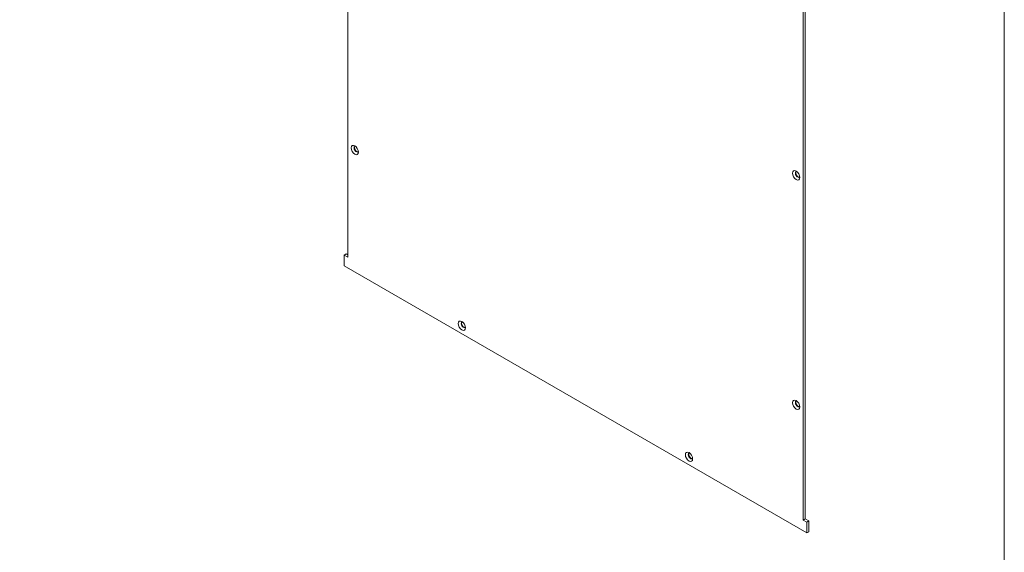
# Model space of a CAD drawing. Header units: millimetres. Extents: x 39 to 1079, y 39 to 825.
# Tile 4 of 7: x 680 to 1079, y 394 to 609. Entities that reach past the tile are written whole.
import ezdxf

# ---------------------------------------------------------------- set-up
doc = ezdxf.new("R2010")
doc.units = ezdxf.units.MM
doc.header["$LTSCALE"] = 4
doc.layers.add('Sketch Geometry (ANSI)', color=7, linetype='Continuous', lineweight=9)
doc.layers.add('Visible (ANSI)', color=7, linetype='Continuous', lineweight=18)

# ---------------------------------------------------------------- blocks, each defined once
blk = doc.blocks.new('Borders Default Border')
at = {"layer": 'Sketch Geometry (ANSI)', "flags": 128}
blk.add_lwpolyline([(9.652, 9.652), (9.652, 206.248), (269.748, 206.248), (269.748, 9.652), (9.652, 9.652)], dxfattribs=at)

msp = doc.modelspace()

# ---------------------------------------------------------------- linework, layer by layer
at = {"layer": 'Visible (ANSI)'}
for p, q in [((813.167, 513.21), (813.167, 789.036)), ((997.554, 682.58), (997.554, 406.754)), ((998.37, 407.225), (998.37, 682.109)), ((812.547, 514.511), (811.731, 514.04)), ((813.167, 514.152), (812.547, 514.511)), ((811.731, 509.659), (811.731, 514.04)), ((811.731, 514.04), (813.167, 513.21)), ((998.991, 401.545), (811.731, 509.659)), ((998.37, 407.225), (997.554, 406.754)), ((997.554, 406.754), (998.991, 405.925)), ((999.807, 406.396), (998.37, 407.225)), ((999.807, 406.396), (998.991, 405.925)), ((998.991, 405.925), (998.991, 401.545)), ((999.807, 402.016), (999.807, 406.396)), ((999.807, 402.016), (998.991, 401.545))]:
    msp.add_line(p, q, dxfattribs=at)
for centre in [(816.018, 556.566), (994.704, 546.313), (859.382, 485.44), (994.704, 453.402), (951.34, 432.348)]:
    msp.add_ellipse(centre, major_axis=(-1.04, 1.802), ratio=0.5773503, dxfattribs=at)
for centre, start_param, end_param in [((816.653, 556.933), 5.966917, 9.7410463), ((816.834, 557.037), 0.1399537, 3.0016389), ((995.338, 546.679), 5.966917, 9.7410463), ((995.52, 546.784), 0.1399537, 3.0016389), ((860.017, 485.806), 5.966917, 9.7410463), ((860.198, 485.911), 0.1399537, 3.0016389), ((995.338, 453.768), 5.966917, 9.7410463), ((995.52, 453.873), 0.1399537, 3.0016389), ((951.975, 432.714), 5.966917, 9.7410463), ((952.156, 432.819), 0.1399537, 3.0016389)]:
    msp.add_ellipse(centre, major_axis=(-0.65, 1.126), ratio=0.5773503, start_param=start_param, end_param=end_param, dxfattribs=at)

# ---------------------------------------------------------------- block references
at = {"xscale": 4, "yscale": 4, "zscale": 4}
msp.add_blockref('Borders Default Border', (0, 0), dxfattribs=at)

doc.saveas('drawing.dxf')
